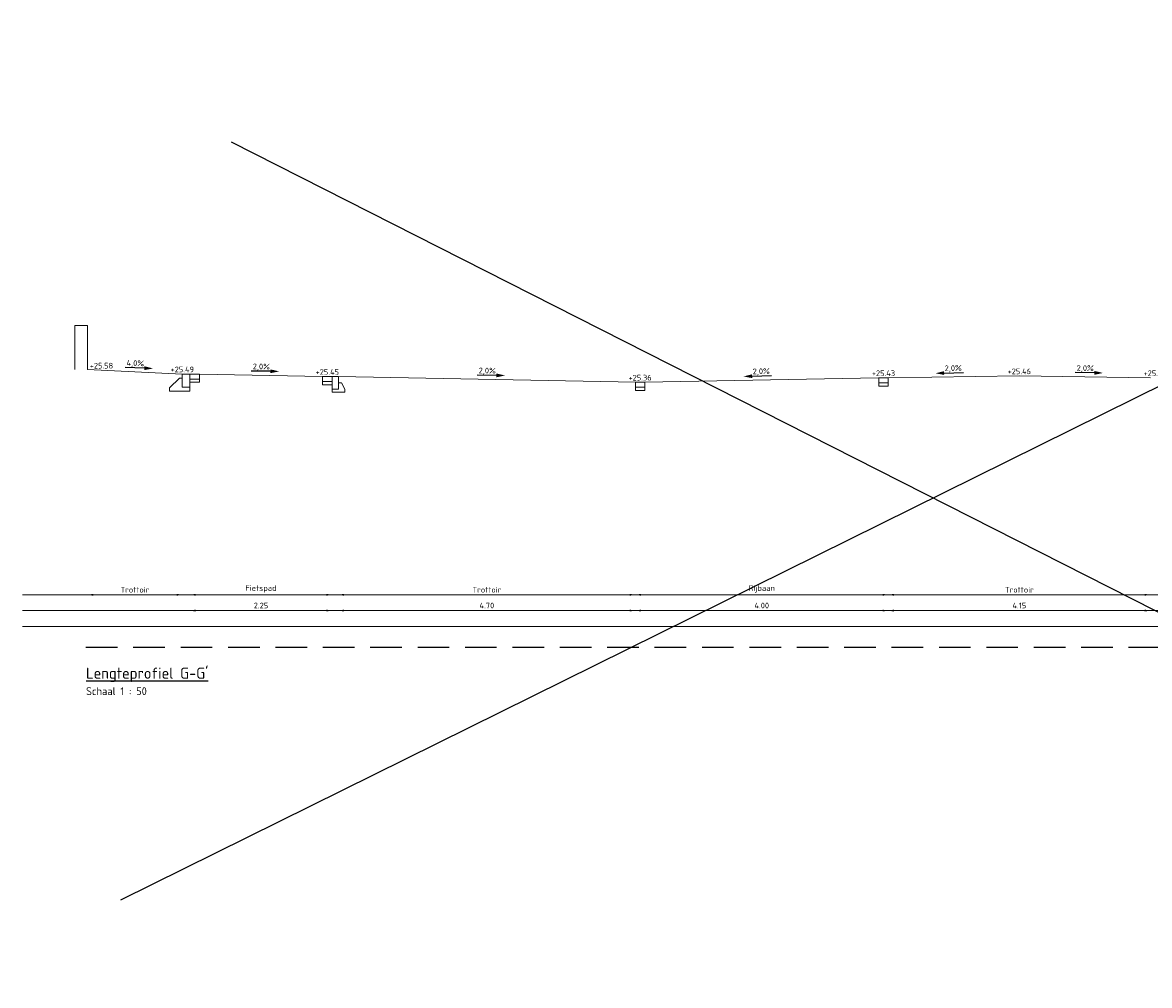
# Model space of a CAD drawing. Header units: metres. Extents: x 196651 to 397723, y 354703 to 710691.
# Tile 217 of 256: x 198843 to 198861, y 355280 to 355295. Entities that reach past the tile are written whole.
import ezdxf
from ezdxf.enums import TextEntityAlignment as Align

# ---------------------------------------------------------------- set-up
doc = ezdxf.new("R2010")
doc.units = ezdxf.units.M
doc.header["$MEASUREMENT"] = 0
doc.linetypes.add('DASHED2', pattern=[0.375, 0.25, -0.125])
for name, color, linetype, lineweight in [('X-XX-AL-AANPIJLING-M', 7, 'Continuous', 18), ('X-XX-BESTAAND-DETAIL-G', 252, 'Continuous', 5), ('X-XX-XX-DETAIL1-G', 1, 'Continuous', 18)]:
    doc.layers.add(name, color=color, linetype=linetype, lineweight=lineweight)
doc.layers.add('X-XX-AL-DETAIL-AFSTANDSLIJNEN-G', color=2, linetype='Continuous', lineweight=5, plot=False)
doc.layers.add('X-XX-AL-HULPLIJNEN', color=4, linetype='Continuous', lineweight=25, plot=False)
doc.layers.add('X-XX-NIEUW-DETAIL-M', color=7, linetype='Continuous')
doc.layers.add('X-XX-NIEUW-DETAIL-T', color=3, linetype='Continuous')
doc.styles.add('NLCS-ISO', font='NLCS-ISO.ttf')
doc.styles.add('NLCS-ISO-T18', font='NLCS-ISO.ttf')
doc.dimstyles.new('Jens 1_50 - standaard', dxfattribs={"dimscale": 0.05, "dimtxt": 1.8, "dimasz": 1.8, "dimexe": 2, "dimexo": 2, "dimgap": 0.7, "dimtad": 1, "dimzin": 0, "dimdsep": 46, "dimtxsty": 'NLCS-ISO', "dimcen": 2.5, "dimdle": 2, "dimse1": 1, "dimse2": 1, "dimclrd": 256, "dimclre": 256, "dimclrt": 256, "dimadec": 1, "dimazin": 0, "dimtfac": 1, "dimtdec": 3, "dimtofl": 0, "dimtmove": 1, "dimatfit": 0, "dimfxl": 2, "dimfxlon": 1, "dimtfillclr": 254, "dimtolj": 1, "dimtzin": 0, "dimlwd": 18, "dimlwe": 18, "dimarcsym": 0})

# ---------------------------------------------------------------- blocks, each defined once
blk = doc.blocks.new('d')
at = {"color": 3, "style": 'NLCS-ISO'}
blk.add_attdef('%%UA-A', (0, -0.5), '', height=0.175, dxfattribs=at)
at = {"color": 1, "style": 'NLCS-ISO'}
blk.add_attdef('A-A', (0, -0.76), '', height=0.125, dxfattribs=at)
blk = doc.blocks.new('*U175')
blk.add_lwpolyline([(0.1, 0), (0, 0), (0, -0.2), (0.1, -0.2), (0.1, 0)], close=True)
for points in [[(0.1, -0.2), (0.1, -0.1), (0.15, -0.1)], [(0.1, -0.2), (0, -0.2), (0, -0.25), (0.1, -0.25)], [(0.2, -0.25), (0.1, -0.25)]]:
    blk.add_lwpolyline(points)
at = {"flags": 128}
for points in [[(0.2, -0.2), (0.15, -0.1)], [(0.2, -0.2), (0.2, -0.25)]]:
    blk.add_lwpolyline(points, dxfattribs=at)
blk = doc.blocks.new('JENS-DETAIL-GOOTTEGEL')
for points in [[(0, 0), (0.15, 0), (0.15, -0.08), (0, -0.08)], [(0, -0.08), (0, -0.13), (0.15, -0.13), (0.15, -0.08)]]:
    blk.add_lwpolyline(points, close=True)
blk = doc.blocks.new('*U179')
blk.add_hatch(color=5).paths.add_polyline_path([(0.15, 0.026), (0.153, 0.086), (0.289, 0.051)])
at = {"color": 5, "flags": 128}
blk.add_lwpolyline([(0.152, 0.056), (-0.153, 0.068)], dxfattribs=at)
at = {"insert": (0.01, 0.182), "char_height": 0.09, "width": 1.31081, "attachment_point": 2, "rotation": 357.7094, "style": 'NLCS-ISO-T18'}
blk.add_mtext('4,0%', dxfattribs=at)
blk = doc.blocks.new('*U180')
blk.add_hatch(color=5).paths.add_polyline_path([(0.151, 0.032), (0.152, 0.092), (0.289, 0.059)])
at = {"color": 5, "flags": 128}
blk.add_lwpolyline([(0.152, 0.062), (-0.153, 0.068)], dxfattribs=at)
at = {"insert": (0.008, 0.184), "char_height": 0.09, "width": 1.31081, "attachment_point": 2, "rotation": 358.8542, "style": 'NLCS-ISO-T18'}
blk.add_mtext('2,0%', dxfattribs=at)
blk = doc.blocks.new('*U182')
blk.add_hatch(color=5).paths.add_polyline_path([(-0.151, 0.032), (-0.152, 0.092), (-0.289, 0.059)])
at = {"color": 5, "flags": 128}
blk.add_lwpolyline([(-0.152, 0.062), (0.153, 0.068)], dxfattribs=at)
at = {"insert": (-0.008, 0.184), "char_height": 0.09, "width": 1.31081, "attachment_point": 2, "rotation": 1.1458, "style": 'NLCS-ISO-T18'}
blk.add_mtext('2,0%', dxfattribs=at)
blk = doc.blocks.new('*D1970')
at = {"layer": 'Defpoints', "color": 0, "transparency": 16777216}
for p in [(198843.789, 355289.561), (198845.289, 355289.491), (198845.289, 355285.995)]:
    blk.add_point(p, dxfattribs=at)
at = {"layer": 'X-XX-AL-AANPIJLING-M', "linetype": 'Continuous', "lineweight": 18, "transparency": 16777216}
blk.add_line((198843.879, 355285.995), (198845.199, 355285.995), dxfattribs=at)
at = {"layer": 'X-XX-AL-AANPIJLING-M', "transparency": 16777216}
for points in [[(198843.879, 355286.01), (198843.879, 355285.98), (198843.789, 355285.995)], [(198845.199, 355286.01), (198845.199, 355285.98), (198845.289, 355285.995)]]:
    blk.add_solid(points, dxfattribs=at)
at = {"layer": 'X-XX-AL-AANPIJLING-M', "transparency": 16777216, "insert": (198844.539, 355286.075), "char_height": 0.09, "attachment_point": 5, "style": 'NLCS-ISO'}
blk.add_mtext('\\A1;Trottoir', dxfattribs=at)
blk = doc.blocks.new('*D1971')
at = {"layer": 'Defpoints', "color": 0, "transparency": 16777216}
for p in [(198845.409, 355289.491), (198847.659, 355289.451), (198847.659, 355285.995)]:
    blk.add_point(p, dxfattribs=at)
at = {"layer": 'X-XX-AL-AANPIJLING-M', "linetype": 'Continuous', "lineweight": 18, "transparency": 16777216}
blk.add_line((198845.499, 355285.995), (198847.569, 355285.995), dxfattribs=at)
at = {"layer": 'X-XX-AL-AANPIJLING-M', "transparency": 16777216}
for points in [[(198845.499, 355286.01), (198845.499, 355285.98), (198845.409, 355285.995)], [(198847.569, 355286.01), (198847.569, 355285.98), (198847.659, 355285.995)]]:
    blk.add_solid(points, dxfattribs=at)
at = {"layer": 'X-XX-AL-AANPIJLING-M', "transparency": 16777216, "insert": (198846.534, 355286.088), "char_height": 0.09, "attachment_point": 5, "style": 'NLCS-ISO'}
blk.add_mtext('\\A1;Fietspad', dxfattribs=at)
blk = doc.blocks.new('*D1972')
at = {"layer": 'Defpoints', "color": 0, "transparency": 16777216}
for p in [(198847.759, 355289.451), (198852.459, 355289.361), (198852.459, 355285.995)]:
    blk.add_point(p, dxfattribs=at)
at = {"layer": 'X-XX-AL-AANPIJLING-M', "linetype": 'Continuous', "lineweight": 18, "transparency": 16777216}
blk.add_line((198847.849, 355285.995), (198852.369, 355285.995), dxfattribs=at)
at = {"layer": 'X-XX-AL-AANPIJLING-M', "transparency": 16777216}
for points in [[(198847.849, 355286.01), (198847.849, 355285.98), (198847.759, 355285.995)], [(198852.369, 355286.01), (198852.369, 355285.98), (198852.459, 355285.995)]]:
    blk.add_solid(points, dxfattribs=at)
at = {"layer": 'X-XX-AL-AANPIJLING-M', "transparency": 16777216, "insert": (198850.109, 355286.075), "char_height": 0.09, "attachment_point": 5, "style": 'NLCS-ISO'}
blk.add_mtext('\\A1;Trottoir', dxfattribs=at)
blk = doc.blocks.new('*D1973')
at = {"layer": 'Defpoints', "color": 0, "transparency": 16777216}
for p in [(198856.46, 355289.431), (198852.459, 355289.361), (198856.46, 355285.995)]:
    blk.add_point(p, dxfattribs=at)
at = {"layer": 'X-XX-AL-AANPIJLING-M', "linetype": 'Continuous', "lineweight": 18, "transparency": 16777216}
blk.add_line((198852.549, 355285.995), (198856.37, 355285.995), dxfattribs=at)
at = {"layer": 'X-XX-AL-AANPIJLING-M', "transparency": 16777216}
for points in [[(198852.549, 355286.01), (198852.549, 355285.98), (198852.459, 355285.995)], [(198856.37, 355286.01), (198856.37, 355285.98), (198856.46, 355285.995)]]:
    blk.add_solid(points, dxfattribs=at)
at = {"layer": 'X-XX-AL-AANPIJLING-M', "transparency": 16777216, "insert": (198854.459, 355286.088), "char_height": 0.09, "attachment_point": 5, "style": 'NLCS-ISO'}
blk.add_mtext('\\A1;Rijbaan', dxfattribs=at)
blk = doc.blocks.new('*D1974')
at = {"layer": 'Defpoints', "color": 0, "transparency": 16777216}
for p in [(198856.46, 355289.431), (198860.61, 355289.431), (198860.61, 355285.995)]:
    blk.add_point(p, dxfattribs=at)
at = {"layer": 'X-XX-AL-AANPIJLING-M', "linetype": 'Continuous', "lineweight": 18, "transparency": 16777216}
blk.add_line((198856.55, 355285.995), (198860.52, 355285.995), dxfattribs=at)
at = {"layer": 'X-XX-AL-AANPIJLING-M', "transparency": 16777216}
for points in [[(198856.55, 355286.01), (198856.55, 355285.98), (198856.46, 355285.995)], [(198860.52, 355286.01), (198860.52, 355285.98), (198860.61, 355285.995)]]:
    blk.add_solid(points, dxfattribs=at)
at = {"layer": 'X-XX-AL-AANPIJLING-M', "transparency": 16777216, "insert": (198858.535, 355286.075), "char_height": 0.09, "attachment_point": 5, "style": 'NLCS-ISO'}
blk.add_mtext('\\A1;Trottoir', dxfattribs=at)
blk = doc.blocks.new('*D1981')
at = {"layer": 'Defpoints', "color": 0, "transparency": 16777216}
for p in [(198845.409, 355289.241), (198847.659, 355289.201), (198847.659, 355285.745)]:
    blk.add_point(p, dxfattribs=at)
at = {"layer": 'X-XX-AL-AANPIJLING-M', "linetype": 'Continuous', "lineweight": 18, "transparency": 16777216}
blk.add_line((198845.499, 355285.745), (198847.569, 355285.745), dxfattribs=at)
at = {"layer": 'X-XX-AL-AANPIJLING-M', "transparency": 16777216}
for points in [[(198845.499, 355285.76), (198845.499, 355285.73), (198845.409, 355285.745)], [(198847.569, 355285.76), (198847.569, 355285.73), (198847.659, 355285.745)]]:
    blk.add_solid(points, dxfattribs=at)
at = {"layer": 'X-XX-AL-AANPIJLING-M', "transparency": 16777216, "insert": (198846.534, 355285.825), "char_height": 0.09, "attachment_point": 5, "style": 'NLCS-ISO'}
blk.add_mtext('\\A1;2.25', dxfattribs=at)
blk = doc.blocks.new('*D1982')
at = {"layer": 'Defpoints', "color": 0, "transparency": 16777216}
for p in [(198847.759, 355289.201), (198852.459, 355289.111), (198852.459, 355285.745)]:
    blk.add_point(p, dxfattribs=at)
at = {"layer": 'X-XX-AL-AANPIJLING-M', "linetype": 'Continuous', "lineweight": 18, "transparency": 16777216}
blk.add_line((198847.849, 355285.745), (198852.369, 355285.745), dxfattribs=at)
at = {"layer": 'X-XX-AL-AANPIJLING-M', "transparency": 16777216}
for points in [[(198847.849, 355285.76), (198847.849, 355285.73), (198847.759, 355285.745)], [(198852.369, 355285.76), (198852.369, 355285.73), (198852.459, 355285.745)]]:
    blk.add_solid(points, dxfattribs=at)
at = {"layer": 'X-XX-AL-AANPIJLING-M', "transparency": 16777216, "insert": (198850.109, 355285.825), "char_height": 0.09, "attachment_point": 5, "style": 'NLCS-ISO'}
blk.add_mtext('\\A1;4.70', dxfattribs=at)
blk = doc.blocks.new('*D1983')
at = {"layer": 'Defpoints', "color": 0, "transparency": 16777216}
for p in [(198852.459, 355289.111), (198856.46, 355289.181), (198856.46, 355285.745)]:
    blk.add_point(p, dxfattribs=at)
at = {"layer": 'X-XX-AL-AANPIJLING-M', "linetype": 'Continuous', "lineweight": 18, "transparency": 16777216}
blk.add_line((198852.549, 355285.745), (198856.37, 355285.745), dxfattribs=at)
at = {"layer": 'X-XX-AL-AANPIJLING-M', "transparency": 16777216}
for points in [[(198852.549, 355285.76), (198852.549, 355285.73), (198852.459, 355285.745)], [(198856.37, 355285.76), (198856.37, 355285.73), (198856.46, 355285.745)]]:
    blk.add_solid(points, dxfattribs=at)
at = {"layer": 'X-XX-AL-AANPIJLING-M', "transparency": 16777216, "insert": (198854.459, 355285.825), "char_height": 0.09, "attachment_point": 5, "style": 'NLCS-ISO'}
blk.add_mtext('\\A1;4.00', dxfattribs=at)
blk = doc.blocks.new('*D1984')
at = {"layer": 'Defpoints', "color": 0, "transparency": 16777216}
for p in [(198856.46, 355289.181), (198860.61, 355289.181), (198860.61, 355285.745)]:
    blk.add_point(p, dxfattribs=at)
at = {"layer": 'X-XX-AL-AANPIJLING-M', "linetype": 'Continuous', "lineweight": 18, "transparency": 16777216}
blk.add_line((198856.55, 355285.745), (198860.52, 355285.745), dxfattribs=at)
at = {"layer": 'X-XX-AL-AANPIJLING-M', "transparency": 16777216}
for points in [[(198856.55, 355285.76), (198856.55, 355285.73), (198856.46, 355285.745)], [(198860.52, 355285.76), (198860.52, 355285.73), (198860.61, 355285.745)]]:
    blk.add_solid(points, dxfattribs=at)
at = {"layer": 'X-XX-AL-AANPIJLING-M', "transparency": 16777216, "insert": (198858.535, 355285.825), "char_height": 0.09, "attachment_point": 5, "style": 'NLCS-ISO'}
blk.add_mtext('\\A1;4.15', dxfattribs=at)

msp = doc.modelspace()

# ---------------------------------------------------------------- linework, layer by layer
at = {"layer": 'X-XX-AL-DETAIL-AFSTANDSLIJNEN-G', "flags": 128}
for points in [[(198842.761, 355285.995), (198873.783, 355285.995)], [(198842.761, 355285.745), (198873.783, 355285.745)], [(198842.761, 355285.495), (198873.783, 355285.495)]]:
    msp.add_lwpolyline(points, dxfattribs=at)
at = {"layer": 'X-XX-AL-HULPLIJNEN', "flags": 128}
msp.add_lwpolyline([(198846.065, 355293.168), (198872.387, 355279.808), (198872.387, 355295.057), (198844.311, 355281.158)], dxfattribs=at)
at = {"layer": 'X-XX-BESTAAND-DETAIL-G', "flags": 128}
for points in [[(198843.589, 355290.26), (198843.789, 355290.261)], [(198843.591, 355289.56), (198843.589, 355290.26)], [(198843.791, 355289.561), (198843.789, 355290.261)]]:
    msp.add_lwpolyline(points, dxfattribs=at)
at = {"layer": 'X-XX-NIEUW-DETAIL-M', "color": 1, "linetype": 'DASHED2', "ltscale": 2, "flags": 128}
msp.add_lwpolyline([(198843.764, 355285.166), (198873.783, 355285.166)], dxfattribs=at)
at = {"layer": 'X-XX-XX-DETAIL1-G', "flags": 128}
for points in [[(198843.789, 355289.561), (198845.289, 355289.491)], [(198845.559, 355289.491), (198847.509, 355289.451)], [(198847.759, 355289.451), (198852.459, 355289.361)], [(198852.609, 355289.361), (198856.309, 355289.431)], [(198856.46, 355289.431), (198858.535, 355289.461), (198860.61, 355289.431)]]:
    msp.add_lwpolyline(points, dxfattribs=at)
for points in [[(198845.289, 355289.221), (198845.089, 355289.221), (198845.089, 355289.271), (198845.245, 355289.427), (198845.289, 355289.426), (198845.289, 355289.281), (198845.409, 355289.281), (198845.409, 355289.221)], [(198845.409, 355289.491), (198845.409, 355289.281), (198845.289, 355289.281), (198845.289, 355289.491)]]:
    msp.add_lwpolyline(points, close=True, dxfattribs=at)

# ---------------------------------------------------------------- block references
at = {"layer": 'X-XX-NIEUW-DETAIL-M'}
msp.add_blockref('d', (198843.766, 355285.166), dxfattribs=at).add_auto_attribs({'%%UA-A': "%%ULengteprofiel G-G'", 'A-A': 'Schaal 1 : 50'})
at = {"layer": 'X-XX-NIEUW-DETAIL-T', "rotation": 0.477254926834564}
for name, p in [('*U179', (198844.539, 355289.526)), ('*U180', (198846.534, 355289.471)), ('*U180', (198850.109, 355289.406)), ('*U182', (198854.459, 355289.396)), ('*U182', (198857.497, 355289.446)), ('*U180', (198859.572, 355289.446))]:
    msp.add_blockref(name, p, dxfattribs=at)
at = {"layer": 'X-XX-XX-DETAIL1-G'}
for name, p in [('JENS-DETAIL-GOOTTEGEL', (198845.409, 355289.491)), ('JENS-DETAIL-GOOTTEGEL', (198847.509, 355289.451)), ('*U175', (198847.659, 355289.451)), ('JENS-DETAIL-GOOTTEGEL', (198856.31, 355289.431)), ('JENS-DETAIL-GOOTTEGEL', (198852.459, 355289.361))]:
    msp.add_blockref(name, p, dxfattribs=at)

# ---------------------------------------------------------------- texts
at = {"layer": 'X-XX-NIEUW-DETAIL-T', "style": 'NLCS-ISO-T18'}
for s, p in [('+25.58', (198844.01, 355289.551)), ('+25.49', (198845.289, 355289.491)), ('+25.45', (198847.584, 355289.451)), ('+25.46', (198858.535, 355289.461)), ('+25.36', (198852.534, 355289.361)), ('+25.43', (198856.385, 355289.431)), ('+25.43', (198860.685, 355289.431))]:
    msp.add_text(s, height=0.09, dxfattribs=at).set_placement(p, align=Align.BOTTOM_CENTER)

# ---------------------------------------------------------------- dimensions: what is measured, and where the dimension line sits
at = {"layer": 'X-XX-AL-AANPIJLING-M'}
for base, p1, p2, text, picture, middle in [((198845.289, 355285.995), (198843.789, 355289.561), (198845.289, 355289.491), 'Trottoir', '*D1970', (198844.539, 355286.075)), ((198847.659, 355285.995), (198845.409, 355289.491), (198847.659, 355289.451), 'Fietspad', '*D1971', (198846.534, 355286.088)), ((198852.459, 355285.995), (198847.759, 355289.451), (198852.459, 355289.361), 'Trottoir', '*D1972', (198850.109, 355286.075)), ((198856.46, 355285.995), (198852.459, 355289.361), (198856.46, 355289.431), 'Rijbaan', '*D1973', (198854.459, 355286.088)), ((198860.61, 355285.995), (198856.46, 355289.431), (198860.61, 355289.431), 'Trottoir', '*D1974', (198858.535, 355286.075))]:
    dim = msp.add_linear_dim(base=base, p1=p1, p2=p2, text=text, dimstyle='Jens 1_50 - standaard', dxfattribs=at)
    dim.commit()
    dim.dimension.update_dxf_attribs({"geometry": picture, "text_midpoint": middle})
for base, p1, p2, picture, middle in [((198847.659, 355285.745), (198845.409, 355289.241), (198847.659, 355289.201), '*D1981', (198846.534, 355285.825)), ((198852.459, 355285.745), (198847.759, 355289.201), (198852.459, 355289.111), '*D1982', (198850.109, 355285.825)), ((198856.46, 355285.745), (198852.459, 355289.111), (198856.46, 355289.181), '*D1983', (198854.459, 355285.825)), ((198860.61, 355285.745), (198856.46, 355289.181), (198860.61, 355289.181), '*D1984', (198858.535, 355285.825))]:
    dim = msp.add_linear_dim(base=base, p1=p1, p2=p2, dimstyle='Jens 1_50 - standaard', dxfattribs=at)
    dim.commit()
    dim.dimension.update_dxf_attribs({"geometry": picture, "text_midpoint": middle})

doc.saveas('drawing.dxf')
